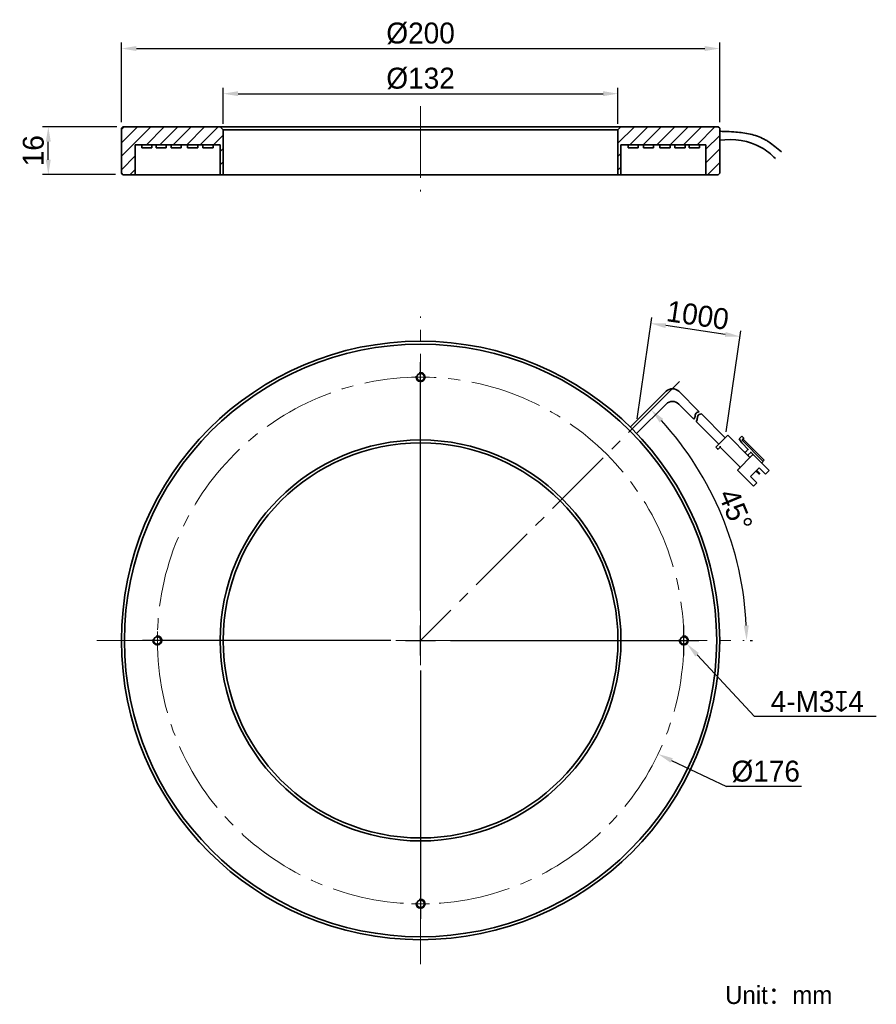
# Model space of a CAD drawing. Header units: millimetres. Extents: x 39 to 182, y 83 to 247.
import ezdxf

# ---------------------------------------------------------------- set-up
doc = ezdxf.new("R2010")
doc.units = ezdxf.units.MM
doc.header["$PDSIZE"] = -5
doc.linetypes.add('点画线', pattern=[18, 12, -2, 2, -2])
doc.layers.get('0').update_dxf_attribs({"lineweight": 35})
for name, color, linetype, lineweight in [('中心线层', 1, '点画线', 18), ('剖面线层', 4, 'Continuous', 18), ('标注', 3, 'Continuous', 25), ('粗实线', 7, 'Continuous', 30), ('粗实线层', 7, 'Continuous', 35)]:
    doc.layers.add(name, color=color, linetype=linetype, lineweight=lineweight)
doc.styles.get("Standard").update_dxf_attribs({"font": '兰亭黑 GBK.TTF'})
doc.dimstyles.new('CST Standard', dxfattribs={"dimtxt": 3.5, "dimasz": 2.5, "dimexe": 1, "dimexo": 1, "dimgap": 0.6, "dimtad": 1, "dimtoh": 1, "dimdsep": 46, "dimtxsty": 'Standard', "dimcen": -2.5, "dimdle": 5, "dimadec": 1, "dimazin": 2, "dimtfac": 1, "dimtofl": 0, "dimtmove": 0, "dimatfit": 0, "dimfxl": 1, "dimtolj": 1, "dimarcsym": 0})

# ---------------------------------------------------------------- blocks, each defined once
blk = doc.blocks.new('*X1')
at = {"layer": 'Defpoints', "color": 0}
for p in [(139.11, 234.94), (73.11, 228.91), (139.11, 228.91)]:
    blk.add_point(p, dxfattribs=at)
at = {"layer": '标注', "color": 0, "linetype": 'Continuous', "lineweight": -2, "ltscale": 3}
for p, q in [((73.11, 229.91), (73.11, 235.94)), ((139.11, 229.91), (139.11, 235.94))]:
    blk.add_line(p, q, dxfattribs=at)
at = {"layer": '标注', "color": 9, "linetype": 'Continuous', "lineweight": -2, "ltscale": 3}
blk.add_line((75.61, 234.94), (136.61, 234.94), dxfattribs=at)
at = {"layer": '标注', "color": 9}
for points in [[(75.61, 235.36), (75.61, 234.53), (73.11, 234.94)], [(136.61, 234.53), (136.61, 235.36), (139.11, 234.94)]]:
    blk.add_solid(points, dxfattribs=at)
at = {"layer": '标注', "color": 7, "insert": (106.11, 237.47), "char_height": 3.5, "attachment_point": 5}
blk.add_mtext('\\A1;%%C132', dxfattribs=at)
blk = doc.blocks.new('*X2')
at = {"layer": 'Defpoints', "color": 0}
for p in [(156.11, 242.48), (56.11, 229.16), (156.11, 229.16)]:
    blk.add_point(p, dxfattribs=at)
at = {"layer": '标注', "color": 0, "linetype": 'Continuous', "lineweight": -2, "ltscale": 3}
for p, q in [((56.11, 230.16), (56.11, 243.48)), ((156.11, 230.16), (156.11, 243.48))]:
    blk.add_line(p, q, dxfattribs=at)
at = {"layer": '标注', "color": 9, "linetype": 'Continuous', "lineweight": -2, "ltscale": 3}
blk.add_line((58.61, 242.48), (153.61, 242.48), dxfattribs=at)
at = {"layer": '标注', "color": 9}
for points in [[(58.61, 242.9), (58.61, 242.07), (56.11, 242.48)], [(153.61, 242.07), (153.61, 242.9), (156.11, 242.48)]]:
    blk.add_solid(points, dxfattribs=at)
at = {"layer": '标注', "color": 7, "insert": (106.11, 245.01), "char_height": 3.5, "attachment_point": 5}
blk.add_mtext('\\A1;%%C200', dxfattribs=at)
blk = doc.blocks.new('*X3')
at = {"layer": 'Defpoints', "color": 0}
for p in [(43.88, 229.41), (56.36, 229.41), (56.11, 221.41)]:
    blk.add_point(p, dxfattribs=at)
at = {"layer": '标注', "color": 0, "linetype": 'Continuous', "lineweight": -2, "ltscale": 3}
for p, q in [((55.36, 229.41), (42.88, 229.41)), ((55.11, 221.41), (42.88, 221.41))]:
    blk.add_line(p, q, dxfattribs=at)
at = {"layer": '标注', "color": 9, "linetype": 'Continuous', "lineweight": -2, "ltscale": 3}
blk.add_line((43.88, 223.91), (43.88, 226.91), dxfattribs=at)
at = {"layer": '标注', "color": 9}
for points in [[(44.29, 226.91), (43.46, 226.91), (43.88, 229.41)], [(43.46, 223.91), (44.29, 223.91), (43.88, 221.41)]]:
    blk.add_solid(points, dxfattribs=at)
at = {"layer": '标注', "color": 7, "insert": (41.39, 225.41), "char_height": 3.5, "attachment_point": 5, "rotation": 90}
blk.add_mtext('\\A1;16', dxfattribs=at)
blk = doc.blocks.new('*X4')
at = {"layer": 'Defpoints', "color": 0}
for p in [(144.63, 196.54), (142.15, 179.62), (157.04, 177.43)]:
    blk.add_point(p, dxfattribs=at)
at = {"layer": '标注', "color": 0, "linetype": 'Continuous', "lineweight": -2, "ltscale": 3}
for p, q in [((142.29, 180.61), (144.78, 197.53)), ((157.19, 178.42), (159.67, 195.34))]:
    blk.add_line(p, q, dxfattribs=at)
at = {"layer": '标注', "color": 9, "linetype": 'Continuous', "lineweight": -2, "ltscale": 3}
blk.add_line((157.05, 194.72), (147.1, 196.18), dxfattribs=at)
at = {"layer": '标注', "color": 9}
for points in [[(147.16, 196.59), (147.04, 195.77), (144.63, 196.54)], [(156.99, 194.31), (157.11, 195.13), (159.52, 194.36)]]:
    blk.add_solid(points, dxfattribs=at)
at = {"layer": '标注', "color": 7, "insert": (152.44, 197.91), "char_height": 3.5, "attachment_point": 5, "rotation": 351.6544}
blk.add_mtext('\\A1;1000', dxfattribs=at)
blk = doc.blocks.new('*X5')
at = {"layer": 'Defpoints', "color": 0}
for p in [(66.4, 162.54), (145.81, 124.61)]:
    blk.add_point(p, dxfattribs=at)
at = {"layer": '标注', "color": 0, "linetype": 'Continuous', "ltscale": 3}
for p, q in [((106.11, 148.58), (106.11, 190.08)), ((106.11, 141.08), (106.11, 146.08)), ((101.11, 143.58), (59.61, 143.58)), ((103.61, 143.58), (108.61, 143.58)), ((111.11, 143.58), (152.61, 143.58)), ((106.11, 138.58), (106.11, 97.08))]:
    blk.add_line(p, q, dxfattribs=at)
at = {"layer": '标注', "color": 9, "linetype": 'Continuous', "lineweight": -2, "ltscale": 3}
for p in [(148.07, 123.54), (169.77, 119.15)]:
    blk.add_line(p, (157.24, 119.15), dxfattribs=at)
at = {"layer": '标注', "color": 9}
blk.add_solid([(148.25, 123.91), (147.89, 123.16), (145.81, 124.61)], dxfattribs=at)
at = {"layer": '标注', "color": 7, "insert": (163.8, 121.68), "char_height": 3.5, "attachment_point": 5}
blk.add_mtext('\\A1;%%C176', dxfattribs=at)
blk = doc.blocks.new('*X6')
at = {"layer": 'Defpoints', "color": 0}
for p in [(149.59, 144.12), (150.62, 143.03)]:
    blk.add_point(p, dxfattribs=at)
at = {"layer": '标注', "color": 0, "linetype": 'Continuous', "ltscale": 3}
for p, q in [((150.11, 141.08), (150.11, 146.08)), ((147.61, 143.58), (152.61, 143.58))]:
    blk.add_line(p, q, dxfattribs=at)
at = {"layer": '标注', "color": 9, "linetype": 'Continuous', "lineweight": -2, "ltscale": 3}
for p in [(152.32, 141.2), (182.29, 130.88)]:
    blk.add_line(p, (161.94, 130.88), dxfattribs=at)
at = {"layer": '标注', "color": 9}
blk.add_solid([(152.63, 141.48), (152.02, 140.91), (150.62, 143.03)], dxfattribs=at)
at = {"layer": '标注', "color": 7, "insert": (172.42, 133.37), "char_height": 3.5, "attachment_point": 5}
blk.add_mtext('\\A1;4-M3{\\fGDT|b1|i0|c0|p2;x}4', dxfattribs=at)
blk = doc.blocks.new('*X7')
at = {"layer": 'Defpoints', "color": 0}
for p in [(149.37, 186.83), (158.75, 157.68), (52, 143.58), (106.11, 143.58), (160.22, 143.58)]:
    blk.add_point(p, dxfattribs=at)
at = {"layer": '标注', "color": 0, "linetype": 'Continuous', "lineweight": -2, "ltscale": 3}
blk.add_line((161.22, 143.58), (161.61, 143.58), dxfattribs=at)
at = {"layer": '标注', "color": 9, "linetype": 'Continuous', "lineweight": -2, "ltscale": 3}
blk.add_arc((106.11, 143.58), 54.5, 2.6285, 42.365, dxfattribs=at)
at = {"layer": '标注', "color": 9}
for points in [[(146.68, 180.59), (146.07, 180.01), (144.65, 182.11)], [(160.13, 146.07), (160.97, 146.09), (160.61, 143.58)]]:
    blk.add_solid(points, dxfattribs=at)
at = {"layer": '标注', "color": 7, "insert": (158.76, 165.38), "char_height": 3.5, "attachment_point": 5, "rotation": 292.4968}
blk.add_mtext('\\A1;45%%d', dxfattribs=at)

msp = doc.modelspace()

# ---------------------------------------------------------------- hatches: boundary and pattern name
at = {"layer": '剖面线层'}
h = msp.add_hatch(dxfattribs=at)
h.set_pattern_fill('ANSI31', color=0, style=0, pattern_type=0)
h.set_pattern_definition([(45, (0, 0), (-1.122532, 1.122532), [])])
h.paths.add_polyline_path([(56.1065, 221.6572), (56.1065, 225.3895), (56.1065, 229.1572), (56.3565, 229.4072), (72.6072, 229.4072), (73.1072, 228.9072), (73.1072, 221.4072), (72.6072, 221.4072), (72.6072, 226.4072), (71.4161, 226.4072), (69.7161, 226.4072), (68.8493, 226.4072), (67.1493, 226.4072), (66.1008, 226.4072), (64.4008, 226.4072), (63.6021, 226.4072), (61.9021, 226.4072), (61.1976, 226.4072), (59.4976, 226.4072), (58.4065, 226.4072), (58.4065, 221.4072), (56.3565, 221.4072)], flags=0)
h.paths.add_polyline_path([(139.1058, 221.4072), (139.1058, 228.383), (139.1058, 228.9072), (139.6058, 229.4072), (155.8565, 229.4072), (156.1065, 229.1572), (156.1065, 227.1585), (156.1065, 221.6572), (155.8565, 221.4072), (153.8065, 221.4072), (153.8065, 226.4072), (152.7153, 226.4072), (151.0153, 226.4072), (150.3109, 226.4072), (148.6109, 226.4072), (147.8122, 226.4072), (146.1122, 226.4072), (145.0636, 226.4072), (143.3636, 226.4072), (142.4968, 226.4072), (140.7968, 226.4072), (139.6058, 226.4072), (139.6058, 221.4072)], flags=0)

# ---------------------------------------------------------------- linework, layer by layer
at = {"layer": '中心线层', "color": 0}
for p, q in [((106.1065, 232.8531), (106.1065, 218.5726)), ((106.1065, 89.4675), (106.1065, 197.6848)), ((104.6065, 187.5761), (107.6065, 187.5761)), ((104.7315, 187.5761), (107.4815, 187.5761)), ((106.1065, 186.0761), (106.1065, 189.0761)), ((106.1065, 186.2011), (106.1065, 188.9511)), ((149.3728, 186.8326), (106.1065, 143.5761)), ((62.1065, 142.0761), (62.1065, 145.0761)), ((62.1065, 142.2011), (62.1065, 144.9511)), ((150.1065, 142.0761), (150.1065, 145.0761)), ((150.1065, 142.2011), (150.1065, 144.9511)), ((51.9978, 143.5761), (160.2151, 143.5761)), ((60.6065, 143.5761), (63.6065, 143.5761)), ((60.7315, 143.5761), (63.4815, 143.5761)), ((147.1065, 143.5761), (150.1065, 143.5761)), ((147.2315, 143.5761), (149.9815, 143.5761)), ((148.6065, 143.5761), (151.6065, 143.5761)), ((148.7315, 143.5761), (151.4815, 143.5761)), ((106.1065, 98.0761), (106.1065, 101.0761)), ((106.1065, 98.2011), (106.1065, 100.9511)), ((104.6065, 99.5761), (107.6065, 99.5761)), ((104.7315, 99.5761), (107.4815, 99.5761))]:
    msp.add_line(p, q, dxfattribs=at)
msp.add_circle((106.1065, 143.5761), 44, dxfattribs=at)
at = {"layer": '粗实线', "color": 0}
msp.add_line((164.3607, 171.9519), (163.7596, 171.3508), dxfattribs=at)
at = {"layer": '粗实线层', "color": 0}
for p, q in [((56.1065, 229.1572), (56.3565, 229.4072)), ((56.1065, 229.1572), (56.3565, 229.4072)), ((56.1065, 229.1572), (56.1065, 221.6572)), ((56.3565, 229.4072), (72.6072, 229.4072)), ((72.6072, 229.4072), (73.1072, 228.9072)), ((139.6058, 229.4072), (72.6072, 229.4072)), ((73.1072, 228.9072), (73.1072, 221.4072)), ((139.1058, 228.9072), (73.1072, 228.9072)), ((139.6058, 229.4072), (139.1058, 228.9072)), ((139.1058, 228.9072), (139.1058, 221.4072)), ((155.8565, 229.4072), (139.6058, 229.4072)), ((156.1065, 229.1572), (155.8565, 229.4072)), ((156.1065, 229.1572), (155.8565, 229.4072)), ((156.1065, 229.1572), (156.1065, 221.6572)), ((58.4065, 226.4072), (72.6072, 226.4072)), ((58.4065, 226.4072), (58.4065, 221.4072)), ((59.4976, 226.4072), (59.4976, 225.9072)), ((59.4976, 225.9072), (61.1976, 225.9072)), ((61.1976, 225.9072), (61.1976, 226.4072)), ((61.9021, 226.4072), (61.9021, 225.9072)), ((61.9021, 225.9072), (63.6021, 225.9072)), ((63.6021, 225.9072), (63.6021, 226.4072)), ((64.4008, 226.4072), (64.4008, 225.9072)), ((64.4008, 225.9072), (66.1008, 225.9072)), ((66.1008, 225.9072), (66.1008, 226.4072)), ((67.1493, 226.4072), (67.1493, 225.9072)), ((67.1493, 225.9072), (68.8493, 225.9072)), ((68.8493, 225.9072), (68.8493, 226.4072)), ((69.7161, 226.4072), (69.7161, 225.9072)), ((69.7161, 225.9072), (71.4161, 225.9072)), ((71.4161, 225.9072), (71.4161, 226.4072)), ((72.6072, 221.4072), (72.6072, 226.4072)), ((153.8065, 226.4072), (139.6058, 226.4072)), ((139.6058, 221.4072), (139.6058, 226.4072)), ((140.7968, 225.9072), (140.7968, 226.4072)), ((142.4968, 225.9072), (140.7968, 225.9072)), ((142.4968, 226.4072), (142.4968, 225.9072)), ((143.3636, 225.9072), (143.3636, 226.4072)), ((145.0636, 225.9072), (143.3636, 225.9072)), ((145.0636, 226.4072), (145.0636, 225.9072)), ((146.1122, 225.9072), (146.1122, 226.4072)), ((147.8122, 225.9072), (146.1122, 225.9072)), ((147.8122, 226.4072), (147.8122, 225.9072)), ((148.6109, 225.9072), (148.6109, 226.4072)), ((150.3109, 225.9072), (148.6109, 225.9072)), ((150.3109, 226.4072), (150.3109, 225.9072)), ((151.0153, 225.9072), (151.0153, 226.4072)), ((152.7153, 225.9072), (151.0153, 225.9072)), ((152.7153, 226.4072), (152.7153, 225.9072)), ((153.8065, 226.4072), (153.8065, 221.4072)), ((56.3565, 221.4072), (56.1065, 221.6572)), ((56.3565, 221.4072), (155.8565, 221.4072)), ((155.8565, 221.4072), (156.1065, 221.6572)), ((147.1426, 185.2101), (141.1322, 179.1997)), ((149.2639, 185.2101), (152.6813, 181.7928)), ((147.1426, 183.0888), (142.1929, 178.139)), ((149.2639, 183.0888), (151.8141, 180.5387)), ((153.044, 181.43), (157.0421, 177.4319)), ((152.1768, 180.1759), (155.9815, 176.3713)), ((155.4865, 175.8763), (157.4664, 177.8562)), ((161.108, 174.2146), (157.4664, 177.8562)), ((159.7998, 177.7148), (159.3402, 177.2552)), ((160.1534, 177.3612), (159.7998, 177.7148)), ((159.3402, 177.2552), (159.7998, 176.5834)), ((159.7998, 176.5834), (160.9312, 175.452)), ((159.9059, 177.1137), (160.1534, 177.3612)), ((163.3707, 173.5075), (159.9059, 176.9723)), ((163.5475, 173.6843), (160.012, 177.2198)), ((155.7693, 175.5935), (155.4865, 175.8763)), ((155.9107, 175.5935), (156.1936, 175.8763)), ((156.1936, 176.0177), (156.1936, 175.8763)), ((159.4816, 172.5883), (156.1936, 175.8763)), ((159.1281, 172.0933), (161.603, 174.5682)), ((160.8605, 175.5227), (160.4009, 175.0631)), ((160.8958, 174.5682), (161.3555, 175.0278)), ((161.2848, 175.0985), (163.1232, 173.26)), ((164.3607, 171.9519), (161.7444, 174.5682)), ((162.699, 173.6843), (162.6636, 173.6489)), ((163.0879, 173.2246), (163.5475, 173.6843)), ((161.7444, 169.3356), (159.1281, 171.9519)), ((162.699, 172.4115), (161.2848, 170.9973)), ((162.1684, 171.8809), (162.6563, 171.393)), ((162.2924, 172.0049), (162.7803, 171.517)), ((163.7596, 171.3508), (162.699, 172.4115)), ((162.7803, 171.4463), (162.727, 171.393)), ((162.3454, 169.9366), (161.2848, 170.9973)), ((162.3454, 169.9366), (161.7444, 169.3356))]:
    msp.add_line(p, q, dxfattribs=at)
at = {"layer": '粗实线层', "color": 0, "ltscale": 3}
for p, q in [((71.4072, 226.4072), (72.4072, 226.4072)), ((140.8058, 226.4072), (139.8058, 226.4072))]:
    msp.add_line(p, q, dxfattribs=at)
at = {"layer": '粗实线层', "color": 0}
for centre, radius in [((106.1065, 143.5761), 50), ((106.1065, 143.5761), 49.5), ((106.1065, 187.5761), 0.625), ((106.1065, 143.5761), 33.5), ((106.1065, 143.5761), 33), ((62.1065, 143.5761), 0.625), ((150.1065, 143.5761), 0.625), ((106.1065, 99.5761), 0.625)]:
    msp.add_circle(centre, radius, dxfattribs=at)
for centre, radius, start, end in [((106.1065, 187.5761), 0.75, 166.543533, 106.883549), ((148.2033, 184.1494), 1.5, 45, 135), ((148.2033, 182.0281), 1.5, 45, 135), ((159.9766, 177.043), 0.1, 135, 225), ((155.84, 175.6642), 0.1, 225, 315), ((160.3302, 175.1338), 0.1, 225, 315), ((160.9666, 174.4974), 0.1, 135, 225), ((161.6737, 174.4974), 0.1, 45, 135), ((161.1787, 174.2853), 0.1, 225, 315), ((159.1988, 172.0226), 0.1, 135, 225), ((159.4109, 172.5175), 0.1, 315, 45), ((162.6917, 171.4284), 0.05, 225, 315), ((162.7449, 171.4816), 0.05, 315, 45), ((62.1065, 143.5761), 0.75, 166.543533, 106.883549), ((150.1065, 143.5761), 0.75, 166.543533, 106.883549), ((106.1065, 99.5761), 0.75, 166.543533, 106.883549)]:
    msp.add_arc(centre, radius, start, end, dxfattribs=at)
for points, knots in [([(156.0973, 227.1573), (158.4785, 227.4638), (160.9889, 227.1476), (163.0684, 225.9476), (163.9348, 225.4477), (164.7209, 224.8129), (165.4139, 224.0915)], [0, 0, 0, 0, 871.39384658, 871.39384658, 871.39384658, 1239.77761731, 1239.77761731, 1239.77761731, 1239.77761731]), ([(156.1157, 228.6572), (156.376, 228.654), (157.1671, 228.6291), (158.7656, 228.532), (160.9383, 228.3371), (162.7362, 227.7759), (163.8438, 227.1836), (164.5373, 226.7435), (165.3801, 226.0584), (166.0728, 225.5204), (166.4242, 225.2002)], [0, 0, 0, 0, 289.67063667, 880.41855813, 1782.34177988, 2712.46732909, 2946.81408784, 3179.04817618, 3625.04975309, 4154.04859774, 4154.04859774, 4154.04859774, 4154.04859774]), ([(151.8141, 180.5387), (151.8855, 180.636), (152.0091, 180.9005), (152.0056, 181.5718), (152.3911, 181.7442), (152.6813, 181.7928)], [0, 0, 0, 0, 331.34966055, 780.65911821, 1439.8301428, 1439.8301428, 1439.8301428, 1439.8301428]), ([(152.1768, 180.1759), (152.2482, 180.2732), (152.3718, 180.5378), (152.3684, 181.209), (152.7539, 181.3815), (153.044, 181.43)], [0, 0, 0, 0, 331.26209948, 780.45282452, 1439.44965935, 1439.44965935, 1439.44965935, 1439.44965935])]:
    msp.add_open_spline(points, degree=3, knots=knots, dxfattribs=at)

# ---------------------------------------------------------------- texts
at = {"color": 0, "insert": (157.019, 85.8359), "char_height": 3, "width": 92.751402, "attachment_point": 1}
msp.add_mtext('{\\fFZLanTingHei-R-GBK|b0|i0|c134|p2;Unit：mm}', dxfattribs=at)

# ---------------------------------------------------------------- dimensions: what is measured, and where the dimension line sits
at = {"layer": '标注', "color": 0, "ltscale": 3}
for base, p1, p2, angle, override, picture, middle in [((156.1065, 242.4829), (56.1065, 229.1572), (156.1065, 229.1572), 0, {"dimlfac": 2, "dimpost": '%%C<>', "dimsah": 1, "dimclrd": 9, "dimclrt": 7, "dimtzin": 8}, '*X2', (106.1065, 245.0073)), ((43.8771, 229.4072), (56.1065, 221.4072), (56.3565, 229.4072), 90, {"dimlfac": 2, "dimsah": 1, "dimclrd": 9, "dimclrt": 7, "dimtzin": 8}, '*X3', (41.3896, 225.4072))]:
    dim = msp.add_linear_dim(base=base, p1=p1, p2=p2, angle=angle, dimstyle='CST Standard', override=override, dxfattribs=at)
    dim.commit()
    dim.dimension.update_dxf_attribs({"geometry": picture, "text_midpoint": middle})
dim = msp.add_linear_dim(base=(139.1058, 234.9433), p1=(73.1072, 228.9072), p2=(139.1058, 228.9072), dimstyle='CST Standard', override={"dimlfac": 2, "dimpost": '%%C<>', "dimsah": 1, "dimclrd": 9, "dimclrt": 7, "dimtzin": 8}, dxfattribs=at)
dim.commit()
dim.dimension.update_dxf_attribs({"geometry": '*X1', "text_midpoint": (106.1065, 237.4677)})
dim = msp.add_linear_dim(base=(144.6299, 196.5402), p1=(157.0421, 177.4319), p2=(142.1473, 179.617), angle=171.654401, text='1000', dimstyle='CST Standard', override={"dimlfac": 2, "dimpost": '500', "dimsah": 1, "dimclrd": 9, "dimclrt": 7}, dxfattribs=at)
dim.commit()
dim.dimension.update_dxf_attribs({"geometry": '*X4', "text_midpoint": (152.0773, 195.4477), "dimtype": 160})
dim = msp.add_diameter_dim_2p(p1=(66.4026, 162.5393), p2=(145.8104, 124.613), dimstyle='CST Standard', override={"dimlfac": 2, "dimpost": '%%C<>', "dimsah": 1, "dimclrd": 9, "dimclrt": 7, "dimtzin": 8}, dxfattribs=at)
dim.commit()
dim.dimension.update_dxf_attribs({"geometry": '*X5', "text_midpoint": (163.8044, 119.153), "dimtype": 163})
dim = msp.add_angular_dim_2l(base=(158.7501, 157.6798), line1=((51.9978, 143.5761), (160.2151, 143.5761)), line2=((149.3728, 186.8326), (106.1065, 143.5761)), dimstyle='CST Standard', override={"dimtad": 1, "dimtih": 0, "dimtoh": 0, "dimlfac": 2, "dimsah": 1, "dimclrd": 9, "dimclrt": 7, "dimtdec": 1, "dimtzin": 8}, dxfattribs=at)
dim.commit()
dim.dimension.update_dxf_attribs({"geometry": '*X7', "text_midpoint": (158.7574, 165.3814)})
dim = msp.add_diameter_dim_2p(p1=(149.595, 144.1247), p2=(150.6179, 143.0276), text='4-M3{\\fGDT|b1|i0|c0|p2;x}4', dimstyle='CST Standard', override={"dimlfac": 2, "dimpost": '4-M<>深4', "dimtxsty": 'Standard', "dimsah": 1, "dimclrd": 9, "dimclrt": 7}, dxfattribs=at)
dim.commit()
dim.dimension.update_dxf_attribs({"geometry": '*X6', "text_midpoint": (172.4181, 130.8804), "dimtype": 163})

doc.saveas('drawing.dxf')
